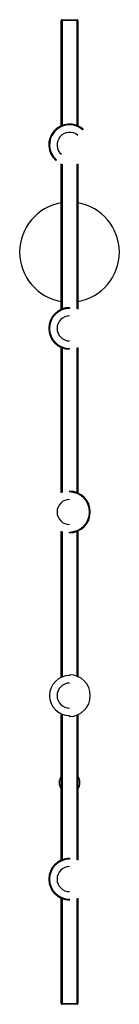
# Paper-space layout '_Inferior' of a CAD drawing. Header units: millimetres. Extents: x -69 to 51, y 590 to 1770.
import ezdxf

# ---------------------------------------------------------------- set-up
doc = ezdxf.new("R2010")
doc.units = ezdxf.units.MM

psp = doc.layouts.new('_Inferior')

# ---------------------------------------------------------------- linework, layer by layer
at = {"color": 7, "linetype": 'Continuous', "lineweight": 25}
for p, q in [((-18, 1770), (-18, 1643.3)), ((-18, 1770), (0, 1770)), ((0, 1643.3), (0, 1770)), ((1, 1769), (-19, 1769)), ((-19, 1642.9), (-19, 1769)), ((1, 1769), (1, 1642.9)), ((7.4, 1638.8), (6.7, 1638.1)), ((-25.5, 1601.2), (-24.8, 1601.9)), ((-19, 1422.9), (-19, 1597.1)), ((1, 1597.1), (1, 1422.9)), ((-9, 1425), (-9, 1424)), ((-19, 1202.9), (-19, 1377.1)), ((-9, 1375), (-9, 1376)), ((1, 1377.1), (1, 1202.9)), ((-9, 1205), (-9, 1204)), ((-19, 982.9), (-19, 1157.1)), ((1, 1157.1), (1, 982.9)), ((-9, 1155), (-9, 1156)), ((-9, 985), (-9, 984)), ((-19, 762.9), (-19, 937.1)), ((-9, 935), (-9, 936)), ((1, 937.1), (1, 762.9)), ((-9, 765), (-9, 764)), ((-19, 591), (-19, 717.1)), ((-18, 716.7), (-18, 590)), ((-9, 715), (-9, 716)), ((0, 590), (0, 716.7)), ((1, 717.1), (1, 591)), ((-19, 591), (1, 591)), ((0, 590), (-18, 590))]:
    psp.add_line(p, q, dxfattribs=at)
at = {"color": 8, "linetype": 'Continuous', "lineweight": 25}
for p, q in [((-18, 1596.7), (-18, 1423.3)), ((0, 1423.3), (0, 1596.7)), ((-18, 1376.7), (-18, 1203.3)), ((0, 1203.3), (0, 1376.7)), ((-18, 1156.7), (-18, 983.3)), ((0, 983.3), (0, 1156.7)), ((-18, 936.7), (-18, 763.3)), ((0, 763.3), (0, 936.7))]:
    psp.add_line(p, q, dxfattribs=at)
at = {"color": 7, "linetype": 'Continuous', "lineweight": 25}
for centre, radius, start, end in [((-18, 1769), 1, 90, 180), ((0, 1769), 1, 0, 90), ((-9, 1620), 25, 48.9207, 228.9207), ((-9, 1620), 24, 48.9207, 228.9207), ((-9, 1620), 15, 48.9207, 228.9207), ((-9, 1491.4), 60, 99.5941, 260.4059), ((-9, 1491.4), 60, 279.5941, 80.4059), ((-9, 1400), 25, 90, 270), ((-9, 1400), 24, 90, 270), ((-9, 1400), 15, 90, 270), ((-9, 1180), 25, 270, 90), ((-9, 1180), 24, 270, 90), ((-9, 1180), 15, 90, 270), ((-9, 960), 24, 90, 270), ((-9, 960), 25, 270, 90), ((-9, 960), 15, 90, 270), ((-9, 855.7), 12.5, 143.1301, 216.8699), ((-9, 855.7), 12.5, 323.1301, 36.8699), ((-9, 740), 25, 90, 270), ((-9, 740), 24, 90, 270), ((-9, 740), 15, 90, 270), ((-18, 591), 1, 180, 270), ((0, 591), 1, 270, 360)]:
    psp.add_arc(centre, radius, start, end, dxfattribs=at)

doc.saveas('drawing.dxf')
